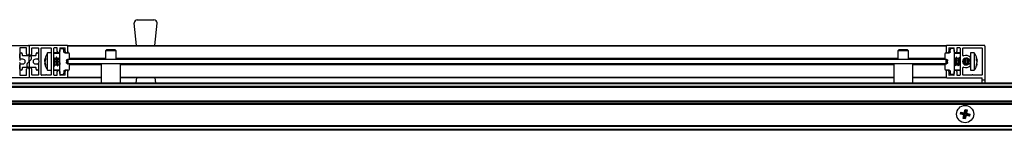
# Model space of a CAD drawing. Header units: millimetres. Extents: x 3166.08 to 3167.88, y 1949.37 to 1949.43.
# Tile 3 of 4: x 3166.9785 to 3167.4369, y 1949.375 to 1949.4263. Entities that reach past the tile are written whole.
import ezdxf

# ---------------------------------------------------------------- set-up
doc = ezdxf.new("R2010")
doc.units = ezdxf.units.MM
doc.layers.add('SANINDUSA', color=3, linetype='Continuous')

msp = doc.modelspace()

# ---------------------------------------------------------------- linework, layer by layer
at = {"layer": 'SANINDUSA'}
for p, q in [((3167.032779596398, 1949.414357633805), (3167.031748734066, 1949.424607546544)), ((3167.033241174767, 1949.42625764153), (3167.040924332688, 1949.42625764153)), ((3167.041385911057, 1949.414357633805), (3167.042416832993, 1949.424607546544)), ((3166.965182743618, 1949.414357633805), (3166.98258276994, 1949.414357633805)), ((3166.982882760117, 1949.414057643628), (3166.982882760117, 1949.410457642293)), ((3167.000582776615, 1949.414357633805), (3166.983182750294, 1949.414357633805)), ((3167.000882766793, 1949.414357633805), (3167.409882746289, 1949.414357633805)), ((3167.000882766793, 1949.414357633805), (3167.000882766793, 1949.414057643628)), ((3167.409882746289, 1949.414057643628), (3167.000882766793, 1949.414057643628)), ((3167.000882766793, 1949.411457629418), (3167.000882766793, 1949.414057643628)), ((3167.409882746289, 1949.414057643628), (3167.409882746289, 1949.414357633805)), ((3167.409882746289, 1949.414057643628), (3167.409882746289, 1949.411457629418)), ((3167.427582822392, 1949.414357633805), (3167.41018279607, 1949.414357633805)), ((3167.427882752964, 1949.414057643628), (3167.427882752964, 1949.398357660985)), ((3166.978482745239, 1949.413057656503), (3166.978482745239, 1949.407412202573)), ((3166.978482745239, 1949.408357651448), (3166.978482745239, 1949.410457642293)), ((3166.981582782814, 1949.413157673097), (3166.978582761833, 1949.413157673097)), ((3166.978882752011, 1949.410857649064), (3166.979282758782, 1949.410857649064)), ((3166.979682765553, 1949.410457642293), (3166.979682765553, 1949.409757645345)), ((3166.979832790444, 1949.409607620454), (3166.983382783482, 1949.409607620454)), ((3166.981682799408, 1949.410457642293), (3166.981682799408, 1949.413057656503)), ((3166.982882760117, 1949.406946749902), (3166.982882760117, 1949.409107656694)), ((3166.983382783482, 1949.409607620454), (3166.985932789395, 1949.409607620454)), ((3166.983882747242, 1949.409107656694), (3166.983882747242, 1949.407980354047)), ((3166.98408278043, 1949.410457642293), (3166.98408278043, 1949.413057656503)), ((3166.984182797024, 1949.413157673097), (3166.9871827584, 1949.413157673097)), ((3166.986082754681, 1949.409757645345), (3166.986082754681, 1949.410457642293)), ((3166.986482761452, 1949.410857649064), (3166.986882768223, 1949.410857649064)), ((3166.987282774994, 1949.413057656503), (3166.987282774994, 1949.407412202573)), ((3166.987282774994, 1949.410457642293), (3166.987282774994, 1949.408357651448)), ((3166.988482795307, 1949.400657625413), (3166.988482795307, 1949.413057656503)), ((3166.988582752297, 1949.413157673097), (3166.993082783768, 1949.413157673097)), ((3166.993182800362, 1949.410857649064), (3166.991459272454, 1949.410857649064)), ((3166.991459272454, 1949.402857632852), (3166.991459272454, 1949.410857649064)), ((3166.993182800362, 1949.413057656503), (3166.993182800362, 1949.400657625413)), ((3166.99438276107, 1949.400657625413), (3166.99438276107, 1949.413057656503)), ((3166.997182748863, 1949.410657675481), (3166.99438276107, 1949.410657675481)), ((3166.995882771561, 1949.413157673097), (3166.994482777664, 1949.413157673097)), ((3166.997182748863, 1949.410857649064), (3166.994582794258, 1949.410857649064)), ((3166.995982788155, 1949.411457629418), (3166.995982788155, 1949.413057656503)), ((3166.997182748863, 1949.413057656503), (3166.997182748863, 1949.411457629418)), ((3166.997182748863, 1949.412857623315), (3166.998591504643, 1949.412833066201)), ((3166.997182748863, 1949.401357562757), (3166.997182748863, 1949.412357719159)), ((3166.997282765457, 1949.413157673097), (3166.99958278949, 1949.413157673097)), ((3166.999082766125, 1949.411348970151), (3166.999082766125, 1949.412333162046)), ((3166.999574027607, 1949.410849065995), (3167.001091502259, 1949.410822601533)), ((3166.999682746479, 1949.411457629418), (3166.999682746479, 1949.413057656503)), ((3167.000882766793, 1949.411457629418), (3167.000882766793, 1949.410826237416)), ((3167.001582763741, 1949.408371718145), (3167.001582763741, 1949.410322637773)), ((3167.018882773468, 1949.412257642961), (3167.018382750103, 1949.4117576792)), ((3167.018382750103, 1949.4117576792), (3167.018382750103, 1949.407857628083)), ((3167.023382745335, 1949.4117576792), (3167.018382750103, 1949.4117576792)), ((3167.019055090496, 1949.412257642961), (3167.018882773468, 1949.412257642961)), ((3167.022882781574, 1949.412257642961), (3167.019055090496, 1949.412257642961)), ((3167.023382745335, 1949.4117576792), (3167.022882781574, 1949.412257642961)), ((3167.023382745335, 1949.407857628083), (3167.023382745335, 1949.4117576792)), ((3167.387882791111, 1949.412257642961), (3167.387382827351, 1949.4117576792)), ((3167.387382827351, 1949.4117576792), (3167.387382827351, 1949.407857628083)), ((3167.392382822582, 1949.4117576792), (3167.387382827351, 1949.4117576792)), ((3167.388055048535, 1949.412257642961), (3167.387882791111, 1949.412257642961)), ((3167.391882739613, 1949.412257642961), (3167.388055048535, 1949.412257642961)), ((3167.392382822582, 1949.4117576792), (3167.391882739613, 1949.412257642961)), ((3167.392382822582, 1949.407857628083), (3167.392382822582, 1949.4117576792)), ((3167.40918274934, 1949.410322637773), (3167.40918274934, 1949.408371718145)), ((3167.409674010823, 1949.410822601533), (3167.411191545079, 1949.410849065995)), ((3167.409882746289, 1949.411457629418), (3167.409882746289, 1949.410826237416)), ((3167.411082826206, 1949.413057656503), (3167.411082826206, 1949.411457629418)), ((3167.411182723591, 1949.413157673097), (3167.413482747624, 1949.413157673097)), ((3167.411682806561, 1949.411348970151), (3167.411682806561, 1949.412333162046)), ((3167.413582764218, 1949.412857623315), (3167.412174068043, 1949.412833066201)), ((3167.413582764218, 1949.411457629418), (3167.413582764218, 1949.413057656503)), ((3167.413582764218, 1949.412357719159), (3167.413582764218, 1949.401357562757)), ((3167.416182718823, 1949.410857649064), (3167.413582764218, 1949.410857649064)), ((3167.416382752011, 1949.410657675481), (3167.413582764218, 1949.410657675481)), ((3167.414782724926, 1949.413057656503), (3167.414782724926, 1949.411457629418)), ((3167.416282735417, 1949.413157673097), (3167.41488274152, 1949.413157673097)), ((3167.416382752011, 1949.413057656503), (3167.416382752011, 1949.400657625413)), ((3167.417582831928, 1949.409715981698), (3167.417582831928, 1949.413057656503)), ((3167.417682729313, 1949.413157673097), (3167.426582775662, 1949.413157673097)), ((3167.422916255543, 1949.410857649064), (3167.421192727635, 1949.410857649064)), ((3167.421192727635, 1949.410857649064), (3167.421192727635, 1949.408845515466)), ((3167.422916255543, 1949.410857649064), (3167.422916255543, 1949.408845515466)), ((3167.426682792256, 1949.413057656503), (3167.426682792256, 1949.400657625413)), ((3166.978482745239, 1949.406303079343), (3166.978482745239, 1949.400657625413)), ((3166.978482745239, 1949.403257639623), (3166.978482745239, 1949.405357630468)), ((3166.97998275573, 1949.407957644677), (3166.978882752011, 1949.407957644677)), ((3166.978882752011, 1949.405757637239), (3166.97998275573, 1949.405757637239)), ((3166.981882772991, 1949.404607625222), (3166.981882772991, 1949.405734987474)), ((3166.98204829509, 1949.406106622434), (3166.982816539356, 1949.406798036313)), ((3166.982882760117, 1949.406768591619), (3166.982882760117, 1949.404607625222)), ((3166.983717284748, 1949.407608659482), (3166.982948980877, 1949.406917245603)), ((3166.986882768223, 1949.407957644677), (3166.985782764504, 1949.407957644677)), ((3166.985782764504, 1949.405757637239), (3166.986882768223, 1949.405757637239)), ((3166.987282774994, 1949.406303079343), (3166.987282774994, 1949.400657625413)), ((3166.987282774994, 1949.405357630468), (3166.987282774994, 1949.403257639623)), ((3166.987528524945, 1949.407029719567), (3166.987300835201, 1949.407354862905)), ((3166.987300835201, 1949.406360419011), (3166.987528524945, 1949.406685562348)), ((3166.990128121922, 1949.407618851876), (3166.990461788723, 1949.408558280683)), ((3166.990461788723, 1949.407799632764), (3166.990128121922, 1949.406767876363)), ((3166.990382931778, 1949.407555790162), (3166.990128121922, 1949.407618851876)), ((3166.990128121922, 1949.407080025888), (3166.990241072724, 1949.407564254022)), ((3166.990128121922, 1949.406947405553), (3166.990285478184, 1949.407553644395)), ((3166.990128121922, 1949.406767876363), (3166.990461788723, 1949.40548226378)), ((3166.990128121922, 1949.406635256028), (3166.990241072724, 1949.406151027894)), ((3166.990461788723, 1949.404883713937), (3166.990128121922, 1949.406096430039)), ((3166.990461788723, 1949.408558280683), (3166.990461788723, 1949.407799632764)), ((3166.990461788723, 1949.40548226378), (3166.990461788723, 1949.404883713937)), ((3166.99461951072, 1949.408328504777), (3166.99438276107, 1949.408659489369)), ((3166.99438276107, 1949.405195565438), (3166.994660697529, 1949.404807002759)), ((3166.99531915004, 1949.408317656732), (3166.994626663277, 1949.408317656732)), ((3166.994740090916, 1949.404817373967), (3166.994971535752, 1949.405431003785)), ((3166.994958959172, 1949.405397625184), (3166.9956689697, 1949.405397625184)), ((3166.995525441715, 1949.408897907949), (3166.99529399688, 1949.408284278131)), ((3166.996019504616, 1949.408328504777), (3166.995604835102, 1949.408908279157)), ((3166.995646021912, 1949.405386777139), (3166.996060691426, 1949.404807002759)), ((3166.996719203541, 1949.408317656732), (3166.996026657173, 1949.408317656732)), ((3166.996140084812, 1949.404817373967), (3166.996371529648, 1949.405431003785)), ((3166.996358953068, 1949.405397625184), (3166.997068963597, 1949.405397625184)), ((3166.996925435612, 1949.408897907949), (3166.996693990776, 1949.408284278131)), ((3166.997182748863, 1949.408659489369), (3166.997004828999, 1949.408908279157)), ((3166.997046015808, 1949.405386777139), (3166.997182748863, 1949.405195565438)), ((3167.000282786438, 1949.407366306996), (3167.000282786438, 1949.406348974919)), ((3167.000327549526, 1949.406146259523), (3167.000282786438, 1949.4065771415)), ((3167.001091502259, 1949.407871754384), (3167.00077404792, 1949.407866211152)), ((3167.00077404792, 1949.405849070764), (3167.001091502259, 1949.405843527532)), ((3167.000882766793, 1949.407857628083), (3167.000882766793, 1949.407868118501)), ((3167.409882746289, 1949.407857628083), (3167.000882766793, 1949.407857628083)), ((3167.000882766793, 1949.407857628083), (3167.000882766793, 1949.405857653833)), ((3167.409882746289, 1949.405857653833), (3167.000882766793, 1949.405857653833)), ((3167.000882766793, 1949.405847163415), (3167.000882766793, 1949.405857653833)), ((3167.001582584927, 1949.408357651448), (3167.018382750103, 1949.408357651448)), ((3167.016432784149, 1949.405357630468), (3167.001582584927, 1949.405357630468)), ((3167.001582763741, 1949.403392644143), (3167.001582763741, 1949.405343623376)), ((3167.016432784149, 1949.405857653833), (3167.016432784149, 1949.396957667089)), ((3167.023382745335, 1949.408357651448), (3167.387382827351, 1949.408357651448)), ((3167.025332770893, 1949.396957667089), (3167.025332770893, 1949.405857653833)), ((3167.385432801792, 1949.405357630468), (3167.025332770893, 1949.405357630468)), ((3167.385432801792, 1949.405857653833), (3167.385432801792, 1949.396957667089)), ((3167.392382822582, 1949.408357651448), (3167.409182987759, 1949.408357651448)), ((3167.394332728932, 1949.396957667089), (3167.394332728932, 1949.405857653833)), ((3167.409182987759, 1949.405357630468), (3167.394332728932, 1949.405357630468)), ((3167.40918274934, 1949.405343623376), (3167.40918274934, 1949.403392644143)), ((3167.409991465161, 1949.407866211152), (3167.409674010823, 1949.407871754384)), ((3167.409674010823, 1949.405843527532), (3167.409991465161, 1949.405849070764)), ((3167.409882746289, 1949.407868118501), (3167.409882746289, 1949.407857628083)), ((3167.409882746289, 1949.405857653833), (3167.409882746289, 1949.407857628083)), ((3167.409882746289, 1949.405857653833), (3167.409882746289, 1949.405847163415)), ((3167.410482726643, 1949.406348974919), (3167.410482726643, 1949.407366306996)), ((3167.414173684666, 1949.408317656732), (3167.413582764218, 1949.408317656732)), ((3167.413582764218, 1949.405397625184), (3167.413812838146, 1949.405397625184)), ((3167.413793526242, 1949.405425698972), (3167.414020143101, 1949.404806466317)), ((3167.414071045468, 1949.404799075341), (3167.414499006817, 1949.40537652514)), ((3167.414614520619, 1949.408916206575), (3167.41418644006, 1949.408338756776)), ((3167.414486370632, 1949.405397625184), (3167.415212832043, 1949.405397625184)), ((3167.414891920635, 1949.408289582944), (3167.414665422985, 1949.408908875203)), ((3167.415573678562, 1949.408317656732), (3167.414872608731, 1949.408317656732)), ((3167.415193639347, 1949.405425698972), (3167.415420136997, 1949.404806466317)), ((3167.415471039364, 1949.404799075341), (3167.415899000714, 1949.40537652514)), ((3167.416014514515, 1949.408916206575), (3167.415586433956, 1949.408338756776)), ((3167.415886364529, 1949.405397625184), (3167.416382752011, 1949.405397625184)), ((3167.416291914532, 1949.408289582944), (3167.416065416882, 1949.408908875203)), ((3167.416382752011, 1949.408317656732), (3167.416272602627, 1949.408317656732)), ((3167.418654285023, 1949.40531608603), (3167.418699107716, 1949.40537652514)), ((3167.418686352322, 1949.405397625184), (3167.419412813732, 1949.405397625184)), ((3167.418884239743, 1949.405397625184), (3167.418887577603, 1949.405255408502)), ((3167.419020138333, 1949.405260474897), (3167.419071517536, 1949.405397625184)), ((3167.419091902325, 1949.408289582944), (3167.419030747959, 1949.408456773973)), ((3167.419737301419, 1949.408317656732), (3167.41907259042, 1949.408317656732)), ((3167.419393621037, 1949.405425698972), (3167.419440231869, 1949.405298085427)), ((3167.419447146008, 1949.408406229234), (3167.419413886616, 1949.408317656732)), ((3167.420992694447, 1949.407583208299), (3167.420992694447, 1949.408010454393)), ((3167.420992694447, 1949.405704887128), (3167.420992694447, 1949.407583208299)), ((3167.421190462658, 1949.405227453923), (3167.421192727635, 1949.405197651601)), ((3167.421192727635, 1949.408845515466), (3167.421192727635, 1949.402857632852)), ((3167.422916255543, 1949.408845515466), (3167.422916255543, 1949.402857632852)), ((3167.423913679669, 1949.408337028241), (3167.42424734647, 1949.4075973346)), ((3167.423913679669, 1949.407498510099), (3167.423913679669, 1949.408337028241)), ((3167.423913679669, 1949.407517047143), (3167.42424734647, 1949.4075973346)), ((3167.42424734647, 1949.406656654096), (3167.423913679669, 1949.407498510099)), ((3167.423913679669, 1949.405246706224), (3167.42424734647, 1949.406656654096)), ((3167.424167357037, 1949.405793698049), (3167.423913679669, 1949.404766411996)), ((3167.423913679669, 1949.404766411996), (3167.423913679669, 1949.405246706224)), ((3167.424092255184, 1949.407577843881), (3167.42424734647, 1949.406968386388)), ((3167.424092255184, 1949.406137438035), (3167.42424734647, 1949.406746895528)), ((3167.424122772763, 1949.407585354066), (3167.42424734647, 1949.40705862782)), ((3167.42424734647, 1949.4075973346), (3167.424167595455, 1949.407920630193)), ((3166.978582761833, 1949.400557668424), (3166.981582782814, 1949.400557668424)), ((3166.979282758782, 1949.402857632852), (3166.978882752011, 1949.402857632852)), ((3166.979682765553, 1949.403957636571), (3166.979682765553, 1949.403257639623)), ((3166.982382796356, 1949.404107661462), (3166.979832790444, 1949.404107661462)), ((3166.981682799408, 1949.400657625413), (3166.981682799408, 1949.403257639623)), ((3166.985932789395, 1949.404107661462), (3166.982382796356, 1949.404107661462)), ((3166.982882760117, 1949.403257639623), (3166.982882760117, 1949.399657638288)), ((3166.98408278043, 1949.400657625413), (3166.98408278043, 1949.403257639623)), ((3166.9871827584, 1949.400557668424), (3166.984182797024, 1949.400557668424)), ((3166.986082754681, 1949.403257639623), (3166.986082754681, 1949.403957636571)), ((3166.986882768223, 1949.402857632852), (3166.986482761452, 1949.402857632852)), ((3166.990532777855, 1949.400557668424), (3166.988582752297, 1949.400557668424)), ((3166.993082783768, 1949.400557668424), (3166.991132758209, 1949.400557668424)), ((3166.991459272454, 1949.402857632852), (3166.993182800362, 1949.402857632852)), ((3166.99438276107, 1949.40305766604), (3166.997182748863, 1949.40305766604)), ((3166.994482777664, 1949.400557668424), (3166.995882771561, 1949.400557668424)), ((3166.994582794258, 1949.402857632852), (3166.997182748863, 1949.402857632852)), ((3166.995982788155, 1949.400657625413), (3166.995982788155, 1949.402257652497)), ((3166.997182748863, 1949.402257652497), (3166.997182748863, 1949.400657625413)), ((3166.997182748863, 1949.400857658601), (3166.998591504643, 1949.400882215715)), ((3166.99958278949, 1949.400557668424), (3166.997282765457, 1949.400557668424)), ((3166.999082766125, 1949.402366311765), (3166.999082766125, 1949.401382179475)), ((3167.001091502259, 1949.402892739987), (3166.999574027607, 1949.402866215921)), ((3166.999682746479, 1949.400657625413), (3166.999682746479, 1949.402257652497)), ((3167.000882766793, 1949.402889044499), (3167.000882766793, 1949.402257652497)), ((3167.000882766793, 1949.399657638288), (3167.000882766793, 1949.402257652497)), ((3167.411191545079, 1949.402866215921), (3167.409674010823, 1949.402892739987)), ((3167.409882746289, 1949.402889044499), (3167.409882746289, 1949.402257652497)), ((3167.409882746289, 1949.402257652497), (3167.409882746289, 1949.399657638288)), ((3167.411082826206, 1949.402257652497), (3167.411082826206, 1949.400657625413)), ((3167.413482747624, 1949.400557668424), (3167.411182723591, 1949.400557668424)), ((3167.411682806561, 1949.402366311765), (3167.411682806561, 1949.401382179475)), ((3167.413582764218, 1949.400857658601), (3167.412174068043, 1949.400882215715)), ((3167.413582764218, 1949.40305766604), (3167.416382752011, 1949.40305766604)), ((3167.413582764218, 1949.402857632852), (3167.416182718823, 1949.402857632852)), ((3167.413582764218, 1949.400657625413), (3167.413582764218, 1949.402257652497)), ((3167.414782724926, 1949.402257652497), (3167.414782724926, 1949.400657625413)), ((3167.41488274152, 1949.400557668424), (3167.416282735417, 1949.400557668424)), ((3167.417582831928, 1949.400657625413), (3167.417582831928, 1949.403999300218)), ((3167.42183276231, 1949.400557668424), (3167.417682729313, 1949.400557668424)), ((3167.421192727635, 1949.402857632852), (3167.422916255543, 1949.402857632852)), ((3167.426582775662, 1949.400557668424), (3167.422432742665, 1949.400557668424)), ((3167.422928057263, 1949.402922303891), (3167.423291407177, 1949.403394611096)), ((3166.128882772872, 1949.396957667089), (3167.836882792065, 1949.396957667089)), ((3166.128882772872, 1949.396657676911), (3167.836882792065, 1949.396657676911)), ((3166.98258276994, 1949.39935764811), (3166.965182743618, 1949.39935764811)), ((3167.000582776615, 1949.39935764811), (3166.983182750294, 1949.39935764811)), ((3167.000882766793, 1949.399657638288), (3167.000882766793, 1949.39935764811)), ((3167.000882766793, 1949.399657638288), (3167.016432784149, 1949.399657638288)), ((3167.016432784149, 1949.39935764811), (3167.000882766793, 1949.39935764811)), ((3167.025332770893, 1949.399657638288), (3167.385432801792, 1949.399657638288)), ((3167.385432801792, 1949.39935764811), (3167.025332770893, 1949.39935764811)), ((3167.032779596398, 1949.39935764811), (3167.032538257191, 1949.396957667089)), ((3167.041385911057, 1949.39935764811), (3167.041627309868, 1949.396957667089)), ((3167.394332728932, 1949.399657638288), (3167.409882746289, 1949.399657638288)), ((3167.409882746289, 1949.39935764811), (3167.394332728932, 1949.39935764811)), ((3167.409882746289, 1949.39935764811), (3167.409882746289, 1949.399657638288)), ((3167.41018279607, 1949.39935764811), (3167.426582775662, 1949.39935764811)), ((3167.426682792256, 1949.398357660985), (3167.426682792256, 1949.399257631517)), ((3167.426682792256, 1949.398357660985), (3167.427882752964, 1949.398357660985)), ((3167.426682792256, 1949.396957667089), (3167.426682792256, 1949.398357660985)), ((3167.427882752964, 1949.398357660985), (3167.427882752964, 1949.396957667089)), ((3167.836882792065, 1949.39525762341), (3166.128882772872, 1949.39525762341)), ((3167.836882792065, 1949.394957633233), (3166.128882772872, 1949.394957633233)), ((3167.836882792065, 1949.394857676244), (3166.128882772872, 1949.394857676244)), ((3167.031177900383, 1949.394957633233), (3167.031155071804, 1949.394957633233)), ((3167.400177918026, 1949.394957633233), (3167.400155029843, 1949.394957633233)), ((3166.128882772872, 1949.388557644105), (3167.836882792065, 1949.388557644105)), ((3166.128882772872, 1949.388457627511), (3167.836882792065, 1949.388457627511)), ((3166.128882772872, 1949.388157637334), (3167.836882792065, 1949.388157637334)), ((3167.836882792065, 1949.387257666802), (3166.128882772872, 1949.387257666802)), ((3167.836882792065, 1949.386957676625), (3166.128882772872, 1949.386957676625)), ((3167.836882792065, 1949.386857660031), (3166.128882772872, 1949.386857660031)), ((3167.414809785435, 1949.383457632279), (3167.414811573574, 1949.383457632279)), ((3167.414811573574, 1949.383457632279), (3167.414814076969, 1949.383457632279)), ((3167.415209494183, 1949.38444164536), (3167.41528554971, 1949.38444164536)), ((3167.416495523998, 1949.382458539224), (3167.416709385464, 1949.383400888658)), ((3167.416827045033, 1949.382667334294), (3167.416495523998, 1949.382458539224)), ((3167.418034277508, 1949.382049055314), (3167.416495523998, 1949.382458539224)), ((3167.416709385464, 1949.383400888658), (3167.418274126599, 1949.383106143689)), ((3167.416709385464, 1949.383400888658), (3167.416918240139, 1949.383069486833)), ((3167.416918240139, 1949.383069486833), (3167.416827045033, 1949.382667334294)), ((3167.418436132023, 1949.382302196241), (3167.416827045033, 1949.382667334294)), ((3167.416918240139, 1949.383069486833), (3167.41852732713, 1949.382704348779)), ((3167.417739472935, 1949.38048431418), (3167.418034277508, 1949.382049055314)), ((3167.418436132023, 1949.382302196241), (3167.418034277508, 1949.382049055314)), ((3167.418436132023, 1949.382302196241), (3167.418070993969, 1949.38069310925)), ((3167.418274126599, 1949.383106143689), (3167.418683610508, 1949.384644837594)), ((3167.418274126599, 1949.383106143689), (3167.41852732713, 1949.382704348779)), ((3167.418473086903, 1949.380601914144), (3167.418838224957, 1949.382211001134)), ((3167.418892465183, 1949.384313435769), (3167.41852732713, 1949.382704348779)), ((3167.419091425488, 1949.381809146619), (3167.418681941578, 1949.380270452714)), ((3167.418683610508, 1949.384644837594), (3167.418892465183, 1949.384313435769)), ((3167.418683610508, 1949.384644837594), (3167.419626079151, 1949.384430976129)), ((3167.418838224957, 1949.382211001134), (3167.419091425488, 1949.381809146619)), ((3167.418838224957, 1949.382211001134), (3167.420447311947, 1949.38184586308)), ((3167.419294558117, 1949.384222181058), (3167.418892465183, 1949.384313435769)), ((3167.418929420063, 1949.382613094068), (3167.419294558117, 1949.384222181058)), ((3167.418929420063, 1949.382613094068), (3167.419331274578, 1949.382866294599)), ((3167.418929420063, 1949.382613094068), (3167.420538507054, 1949.382247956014)), ((3167.420656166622, 1949.381514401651), (3167.419091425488, 1949.381809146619)), ((3167.419294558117, 1949.384222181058), (3167.419626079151, 1949.384430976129)), ((3167.419626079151, 1949.384430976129), (3167.419331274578, 1949.382866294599)), ((3167.419331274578, 1949.382866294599), (3167.420870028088, 1949.382456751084)), ((3167.420447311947, 1949.38184586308), (3167.420538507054, 1949.382247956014)), ((3167.420656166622, 1949.381514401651), (3167.420447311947, 1949.38184586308)), ((3167.420538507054, 1949.382247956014), (3167.420870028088, 1949.382456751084)), ((3167.420870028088, 1949.382456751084), (3167.420656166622, 1949.381514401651)), ((3167.422079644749, 1949.38444164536), (3167.422156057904, 1949.38444164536)), ((3167.422551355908, 1949.383457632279), (3167.422553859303, 1949.383457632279)), ((3167.422553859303, 1949.383457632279), (3167.422555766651, 1949.383457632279)), ((3166.128882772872, 1949.377057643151), (3167.836882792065, 1949.377057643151)), ((3167.414811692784, 1949.381457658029), (3167.414809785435, 1949.381457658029)), ((3167.414814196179, 1949.381457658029), (3167.414811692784, 1949.381457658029)), ((3167.415285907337, 1949.380473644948), (3167.415209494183, 1949.380473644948)), ((3167.418070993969, 1949.38069310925), (3167.417739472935, 1949.38048431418)), ((3167.418681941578, 1949.380270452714), (3167.417739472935, 1949.38048431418)), ((3167.418070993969, 1949.38069310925), (3167.418473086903, 1949.380601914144)), ((3167.418681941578, 1949.380270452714), (3167.418473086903, 1949.380601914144)), ((3167.422156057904, 1949.380473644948), (3167.422080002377, 1949.380473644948)), ((3167.422553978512, 1949.381457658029), (3167.422551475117, 1949.381457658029)), ((3167.422555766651, 1949.381457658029), (3167.422553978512, 1949.381457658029)), ((3167.836882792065, 1949.376957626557), (3166.128882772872, 1949.376957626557)), ((3167.836882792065, 1949.37665763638), (3166.128882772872, 1949.37665763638)), ((3167.836882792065, 1949.375257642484), (3166.128882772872, 1949.375257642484)), ((3167.836882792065, 1949.374957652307), (3166.128882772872, 1949.374957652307))]:
    msp.add_line(p, q, dxfattribs=at)
at = {"layer": 'SANINDUSA', "flags": 128}
for points in [[(3166.994782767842, 1949.407784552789), (3166.994689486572, 1949.408160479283), (3166.99461951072, 1949.408328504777)], [(3166.994660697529, 1949.404807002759), (3166.994676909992, 1949.404787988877), (3166.994751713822, 1949.404857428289), (3166.99477799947, 1949.405231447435)], [(3166.99548276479, 1949.407739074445), (3166.995576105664, 1949.407235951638), (3166.995655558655, 1949.406666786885), (3166.995708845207, 1949.406120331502), (3166.995727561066, 1949.405681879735), (3166.995708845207, 1949.405419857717), (3166.995655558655, 1949.405375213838), (3166.995638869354, 1949.405397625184)], [(3166.996177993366, 1949.405231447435), (3166.996151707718, 1949.40585300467), (3166.996076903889, 1949.406627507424), (3166.995964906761, 1949.40743705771), (3166.995832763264, 1949.408158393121), (3166.995700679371, 1949.408681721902), (3166.995588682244, 1949.408927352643), (3166.995525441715, 1949.408897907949)], [(3166.996182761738, 1949.407784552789), (3166.996089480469, 1949.408160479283), (3166.996019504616, 1949.408328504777)], [(3166.996060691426, 1949.404807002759), (3166.996076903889, 1949.404787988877), (3166.996151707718, 1949.404857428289), (3166.996177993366, 1949.405231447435)], [(3166.996882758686, 1949.407739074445), (3166.99697609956, 1949.407235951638), (3166.997055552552, 1949.406666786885), (3166.997108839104, 1949.406120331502), (3166.997127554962, 1949.405681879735), (3166.997108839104, 1949.405419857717), (3166.997055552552, 1949.405375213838), (3166.997038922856, 1949.405397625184)], [(3166.997182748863, 1949.408380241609), (3166.997100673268, 1949.408681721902), (3166.99698867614, 1949.408927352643), (3166.996925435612, 1949.408897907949)], [(3167.414665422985, 1949.408908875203), (3167.414661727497, 1949.408917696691), (3167.414586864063, 1949.408866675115), (3167.414474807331, 1949.408509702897), (3167.414342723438, 1949.407901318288), (3167.414210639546, 1949.407133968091), (3167.414098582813, 1949.40632459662), (3167.414023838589, 1949.40559634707), (3167.413997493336, 1949.405060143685)], [(3167.413997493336, 1949.405060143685), (3167.414023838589, 1949.404797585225), (3167.414071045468, 1949.404799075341)], [(3167.414511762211, 1949.405397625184), (3167.4144667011, 1949.405374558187), (3167.414447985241, 1949.405558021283), (3167.4144667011, 1949.405936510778), (3167.414519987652, 1949.406450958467), (3167.414599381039, 1949.407021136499), (3167.414692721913, 1949.407557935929)], [(3167.416065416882, 1949.408908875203), (3167.416061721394, 1949.408917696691), (3167.41598685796, 1949.408866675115), (3167.415874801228, 1949.408509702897), (3167.415742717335, 1949.407901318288), (3167.415610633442, 1949.407133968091), (3167.41549857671, 1949.40632459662), (3167.415423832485, 1949.40559634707), (3167.415397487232, 1949.405060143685)], [(3167.415397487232, 1949.405060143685), (3167.415423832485, 1949.404797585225), (3167.415471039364, 1949.404799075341)], [(3167.415911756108, 1949.405397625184), (3167.415866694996, 1949.405374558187), (3167.415847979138, 1949.405558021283), (3167.415866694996, 1949.405936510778), (3167.415919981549, 1949.406450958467), (3167.415999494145, 1949.407021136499), (3167.416092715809, 1949.407557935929)], [(3167.418358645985, 1949.40828439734), (3167.418286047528, 1949.408042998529), (3167.418192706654, 1949.40760824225)], [(3167.418711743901, 1949.405397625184), (3167.418666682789, 1949.405374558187), (3167.418647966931, 1949.405558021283), (3167.418666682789, 1949.405936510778), (3167.418719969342, 1949.406450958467), (3167.418799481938, 1949.407021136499), (3167.418892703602, 1949.407557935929)]]:
    msp.add_lwpolyline(points, dxfattribs=at)
at = {"layer": 'SANINDUSA'}
msp.add_circle((3167.418682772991, 1949.382457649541), 0.004000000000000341, dxfattribs=at)
for centre, radius, start, end in [((3167.033241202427, 1949.424757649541), 0.001500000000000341, 90, 180), ((3167.033241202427, 1949.424757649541), 0.001500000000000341, 180, 185.7431938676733), ((3167.040924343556, 1949.424757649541), 0.001500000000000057, 0, 90), ((3167.040924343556, 1949.424757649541), 0.001499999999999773, 354.2568061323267, 0), ((3166.982582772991, 1949.414057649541), 0.0003000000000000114, 0, 90), ((3166.983182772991, 1949.414057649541), 0.0003000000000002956, 90, 180), ((3167.000582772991, 1949.414057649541), 0.0003000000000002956, 0, 90), ((3167.410182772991, 1949.414057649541), 0.0003000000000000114, 90, 180), ((3167.427582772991, 1949.414057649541), 0.0002999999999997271, 0, 90), ((3166.978582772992, 1949.413057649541), 0.0001000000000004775, 90, 180), ((3166.978882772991, 1949.410457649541), 0.0004000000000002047, 90, 180), ((3166.979282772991, 1949.410457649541), 0.0004000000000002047, 0, 90), ((3166.979832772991, 1949.409757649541), 0.0001499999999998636, 180, 270), ((3166.981582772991, 1949.413057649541), 9.999999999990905e-05, 0, 90), ((3166.982282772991, 1949.410457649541), 0.0006000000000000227, 180, 0), ((3166.983482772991, 1949.410457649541), 0.0006000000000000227, 180, 0), ((3166.983382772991, 1949.409107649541), 0.0005000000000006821, 90, 180), ((3166.983382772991, 1949.409107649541), 0.0005000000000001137, 0, 90), ((3166.984182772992, 1949.413057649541), 9.999999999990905e-05, 90, 180), ((3166.985932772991, 1949.409757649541), 0.000150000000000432, 270, 0), ((3166.986482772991, 1949.410457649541), 0.0003999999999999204, 90, 180), ((3166.986882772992, 1949.410457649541), 0.0004000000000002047, 0, 90), ((3166.987182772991, 1949.413057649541), 0.0001000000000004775, 0, 90), ((3166.988582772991, 1949.413057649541), 9.999999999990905e-05, 90, 180), ((3166.993082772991, 1949.413057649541), 9.999999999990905e-05, 0, 90), ((3166.994482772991, 1949.413057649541), 9.999999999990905e-05, 90, 180), ((3166.994582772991, 1949.410657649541), 0.0002000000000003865, 90, 180), ((3166.995882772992, 1949.413057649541), 9.999999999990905e-05, 0, 90), ((3166.996582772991, 1949.411457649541), 0.0006000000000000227, 180, 0), ((3166.997282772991, 1949.413057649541), 0.0001000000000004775, 90, 180), ((3166.998582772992, 1949.412333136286), 0.0005000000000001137, 0, 88.99999999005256), ((3166.999582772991, 1949.413057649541), 9.999999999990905e-05, 0, 90), ((3167.000282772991, 1949.411457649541), 0.0006000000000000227, 180, 0), ((3167.001082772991, 1949.410322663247), 0.0004999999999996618, 0, 88.99999999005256), ((3167.409682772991, 1949.410322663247), 0.0005000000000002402, 91.00000000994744, 180), ((3167.410482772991, 1949.411457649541), 0.0006000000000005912, 180, 0), ((3167.411182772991, 1949.413057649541), 9.999999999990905e-05, 90, 180), ((3167.412182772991, 1949.412333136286), 0.0004999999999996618, 91.00000000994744, 180), ((3167.413482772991, 1949.413057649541), 9.999999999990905e-05, 0, 90), ((3167.414182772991, 1949.411457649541), 0.0006000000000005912, 180, 0), ((3167.414882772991, 1949.413057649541), 9.999999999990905e-05, 90, 180), ((3167.416182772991, 1949.410657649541), 0.0001999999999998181, 0, 90), ((3167.416282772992, 1949.413057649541), 9.999999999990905e-05, 0, 90), ((3167.417682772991, 1949.413057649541), 9.999999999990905e-05, 90, 180), ((3167.417882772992, 1949.409715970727), 0.0002999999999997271, 180, 292.7739724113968), ((3167.419082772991, 1949.406857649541), 0.00280000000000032, 46.65824177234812, 112.7739724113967), ((3167.426582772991, 1949.413057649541), 0.0001000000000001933, 0, 90), ((3166.978382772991, 1949.407412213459), 0.0001000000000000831, 324.9999999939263, 0), ((3166.978382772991, 1949.406303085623), 0.0001000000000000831, 0, 35.00000000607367), ((3166.978882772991, 1949.408357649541), 0.0004000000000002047, 180, 270), ((3166.978882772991, 1949.405357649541), 0.0004000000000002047, 90, 180), ((3166.979982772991, 1949.406857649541), 0.001100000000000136, 270, 90), ((3166.982382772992, 1949.405734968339), 0.0005000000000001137, 131.9872124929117, 180), ((3166.982382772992, 1949.404607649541), 0.0005000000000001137, 180, 270), ((3166.982382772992, 1949.404607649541), 0.0005000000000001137, 270, 0), ((3166.982682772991, 1949.406946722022), 0.0002000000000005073, 311.9872124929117, 0), ((3166.983082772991, 1949.40676857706), 0.0001999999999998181, 131.9872124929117, 180), ((3166.983382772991, 1949.407980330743), 0.0005000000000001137, 311.9872124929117, 0), ((3166.985782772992, 1949.406857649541), 0.001100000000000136, 90, 270), ((3166.986882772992, 1949.408357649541), 0.0004000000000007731, 270, 0), ((3166.986882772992, 1949.405357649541), 0.0004000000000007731, 0, 90), ((3166.987382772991, 1949.407412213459), 9.99999999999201e-05, 180, 215.0000000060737), ((3166.987382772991, 1949.406303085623), 9.99999999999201e-05, 144.9999999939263, 180), ((3166.987282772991, 1949.406857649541), 0.0002999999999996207, 324.9999999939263, 35.00000000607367), ((3166.978936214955, 1949.404842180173), 0.01584656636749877, 1.407599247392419, 12.90116344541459), ((3167.001082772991, 1949.408371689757), 0.000499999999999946, 271.0000000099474, 0), ((3167.001082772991, 1949.405343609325), 0.0004999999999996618, 0, 88.99999999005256), ((3167.409682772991, 1949.408371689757), 0.0005000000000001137, 180, 268.9999999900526), ((3167.409682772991, 1949.405343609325), 0.0005000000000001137, 91.00000000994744, 180), ((3167.426497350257, 1949.404498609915), 0.0162945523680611, 169.6078520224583, 174.7509439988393), ((3167.416361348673, 1949.407371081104), 0.002380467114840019, 156.0144249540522, 174.2822512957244), ((3167.41776134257, 1949.407371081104), 0.002380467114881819, 156.0144249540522, 174.2822512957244), ((3167.419082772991, 1949.406857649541), 0.001600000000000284, 46.65824177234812, 313.3417582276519), ((3167.419082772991, 1949.406857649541), 0.002800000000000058, 247.2260275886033, 313.3417582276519), ((3167.438643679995, 1949.403941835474), 0.02048654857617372, 167.4388254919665, 175.6046458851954), ((3167.422551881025, 1949.40723613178), 0.002982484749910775, 159.0208036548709, 172.832800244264), ((3167.440022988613, 1949.403964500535), 0.02046301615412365, 168.1381372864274, 176.1293825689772), ((3167.433429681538, 1949.404928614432), 0.01339752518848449, 168.6819962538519, 177.2062330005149), ((3167.420592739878, 1949.408457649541), 0.0006000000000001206, 226.6582417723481, 46.65824177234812), ((3167.420592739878, 1949.405257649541), 0.0006000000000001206, 313.3417582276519, 133.3417582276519), ((3166.978882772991, 1949.403257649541), 0.0004000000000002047, 180, 270), ((3166.978582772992, 1949.400657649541), 0.0001000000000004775, 180, 270), ((3166.979282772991, 1949.403257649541), 0.0004000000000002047, 270, 0), ((3166.979832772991, 1949.403957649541), 0.0001500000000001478, 90, 180), ((3166.981582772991, 1949.400657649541), 9.999999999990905e-05, 270, 0), ((3166.982282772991, 1949.403257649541), 0.0006000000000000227, 0, 180), ((3166.983482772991, 1949.403257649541), 0.0006000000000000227, 0, 180), ((3166.984182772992, 1949.400657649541), 0.0001000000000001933, 180, 270), ((3166.985932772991, 1949.403957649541), 0.000150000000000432, 0, 90), ((3166.986482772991, 1949.403257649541), 0.0004000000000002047, 180, 270), ((3166.986882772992, 1949.403257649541), 0.0004000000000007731, 270, 0), ((3166.987182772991, 1949.400657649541), 0.0001000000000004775, 270, 0), ((3166.988582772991, 1949.400657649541), 0.0001000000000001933, 180, 270), ((3166.990832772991, 1949.400432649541), 0.0003250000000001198, 22.61986493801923, 157.3801350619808), ((3166.993082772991, 1949.400657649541), 0.0001000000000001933, 270, 0), ((3166.994582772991, 1949.403057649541), 0.0002000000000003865, 180, 270), ((3166.994482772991, 1949.400657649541), 0.0001000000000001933, 180, 270), ((3166.995882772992, 1949.400657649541), 0.0001000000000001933, 270, 0), ((3166.996582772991, 1949.402257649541), 0.0006000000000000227, 0, 180), ((3166.997282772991, 1949.400657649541), 0.0001000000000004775, 180, 270), ((3166.998582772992, 1949.401382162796), 0.0005000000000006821, 271.0000000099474, 0), ((3166.999582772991, 1949.400657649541), 0.0001000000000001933, 270, 0), ((3167.000282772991, 1949.402257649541), 0.0006000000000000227, 0, 180), ((3167.001082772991, 1949.403392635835), 0.000499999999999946, 271.0000000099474, 0), ((3167.409682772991, 1949.403392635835), 0.0005000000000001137, 180, 268.9999999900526), ((3167.410482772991, 1949.402257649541), 0.0006000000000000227, 0, 180), ((3167.411182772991, 1949.400657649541), 0.0001000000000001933, 180, 270), ((3167.412182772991, 1949.401382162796), 0.000499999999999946, 180, 268.9999999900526), ((3167.413482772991, 1949.400657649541), 0.0001000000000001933, 270, 0), ((3167.414182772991, 1949.402257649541), 0.0006000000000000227, 0, 180), ((3167.414882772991, 1949.400657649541), 0.0001000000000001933, 180, 270), ((3167.416182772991, 1949.403057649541), 0.0001999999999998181, 270, 0), ((3167.416282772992, 1949.400657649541), 0.0001000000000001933, 270, 0), ((3167.417882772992, 1949.403999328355), 0.0002999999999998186, 67.22602758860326, 180), ((3167.417682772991, 1949.400657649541), 0.0001000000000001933, 180, 270), ((3167.422132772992, 1949.400432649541), 0.0003250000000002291, 22.61986493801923, 157.3801350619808), ((3167.426582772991, 1949.400657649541), 0.0001000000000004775, 270, 0), ((3166.982582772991, 1949.399657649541), 0.0003000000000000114, 270, 0), ((3166.983182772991, 1949.399657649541), 0.0003000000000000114, 180, 270), ((3167.000582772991, 1949.399657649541), 0.0003000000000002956, 270, 0), ((3167.410182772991, 1949.399657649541), 0.0003000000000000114, 180, 270), ((3167.426582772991, 1949.399257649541), 9.999999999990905e-05, 0, 90)]:
    msp.add_arc(centre, radius, start, end, dxfattribs=at)
for centre, major_axis, ratio, start_param, end_param in [((3166.995477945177, 1949.406857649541), (-0.0001930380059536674, 0.00145986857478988), 0.1014794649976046, 3.128174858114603, 5.347122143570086), ((3166.996877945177, 1949.406857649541), (-0.0001930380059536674, 0.00145986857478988), 0.1014794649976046, 3.128174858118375, 5.347122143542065), ((3167.414697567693, 1949.406857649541), (0.0002125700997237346, 0.001459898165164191), 0.08112035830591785, 1.082343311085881, 3.153403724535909), ((3167.416097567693, 1949.406857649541), (0.000212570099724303, 0.001459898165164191), 0.08112035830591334, 1.082343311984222, 3.153403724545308), ((3167.418897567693, 1949.406857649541), (0.000212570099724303, 0.001459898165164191), 0.08112035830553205, 1.082343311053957, 3.153403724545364), ((3167.420297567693, 1949.406857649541), (0.0002125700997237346, 0.001459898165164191), 0.08112035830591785, 1.082343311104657, 2.639367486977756)]:
    msp.add_ellipse(centre, major_axis=major_axis, ratio=ratio, start_param=start_param, end_param=end_param, dxfattribs=at)
for points, knots in [([(3166.991469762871, 1949.410821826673), (3166.991330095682, 1949.410650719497), (3166.990912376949, 1949.410138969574), (3166.990462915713, 1949.409111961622), (3166.990156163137, 1949.408174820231), (3166.990144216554, 1949.407642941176), (3166.990142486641, 1949.407565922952)], [0, 0, 0, 0, 0.1850399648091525, 0.5534203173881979, 0.9353334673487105, 1, 1, 1, 1]), ([(3166.9992261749, 1949.410998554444), (3166.99918406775, 1949.411051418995), (3166.999102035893, 1949.411154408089), (3166.999089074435, 1949.411285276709), (3166.999082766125, 1949.411348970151)], [0, 0, 0, 0, 0.5133024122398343, 1, 1, 1, 1]), ([(3166.999574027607, 1949.410849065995), (3166.999541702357, 1949.410851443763), (3166.999477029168, 1949.410856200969), (3166.999384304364, 1949.410887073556), (3166.999298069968, 1949.410933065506), (3166.999250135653, 1949.410976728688), (3166.9992261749, 1949.410998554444)], [0, 0, 0, 0, 0.249931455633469, 0.5000383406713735, 0.7500859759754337, 1, 1, 1, 1]), ([(3167.411539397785, 1949.410998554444), (3167.411515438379, 1949.410976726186), (3167.411467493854, 1949.410933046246), (3167.411381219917, 1949.410887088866), (3167.41128850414, 1949.410856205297), (3167.411223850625, 1949.410851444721), (3167.411191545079, 1949.410849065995)], [0, 0, 0, 0, 0.2499185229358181, 0.5001052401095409, 0.7502166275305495, 1, 1, 1, 1]), ([(3167.411682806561, 1949.411348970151), (3167.41167649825, 1949.411285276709), (3167.411663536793, 1949.411154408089), (3167.411581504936, 1949.411051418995), (3167.411539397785, 1949.410998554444)], [0, 0, 0, 0, 0.4866975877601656, 1, 1, 1, 1]), ([(3167.424164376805, 1949.407920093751), (3167.42412966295, 1949.408169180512), (3167.42403263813, 1949.408865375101), (3167.423608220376, 1949.409871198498), (3167.423126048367, 1949.410535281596), (3167.422908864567, 1949.410834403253)], [0, 0, 0, 0, 0.2344029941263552, 0.655153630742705, 0.9999999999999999, 0.9999999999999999, 0.9999999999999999, 0.9999999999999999]), ([(3166.99017365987, 1949.405991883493), (3166.990224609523, 1949.405648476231), (3166.99034896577, 1949.404810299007), (3166.990805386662, 1949.403753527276), (3166.991283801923, 1949.403137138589), (3166.99145563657, 1949.40291574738)], [0, 0, 0, 0, 0.3078533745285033, 0.7513984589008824, 1, 1, 1, 1]), ([(3166.994965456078, 1949.405433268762), (3166.994973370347, 1949.405459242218), (3166.994988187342, 1949.405507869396), (3166.99499297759, 1949.405716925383), (3166.994985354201, 1949.406015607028), (3166.994957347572, 1949.406439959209), (3166.994909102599, 1949.406930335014), (3166.99484863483, 1949.407405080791), (3166.994803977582, 1949.407662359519), (3166.994782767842, 1949.407784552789)], [0, 0, 0, 0, 0.1263896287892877, 0.2366250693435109, 0.3720210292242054, 0.5316908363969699, 0.6920425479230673, 0.8537371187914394, 1, 1, 1, 1]), ([(3166.99548276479, 1949.407739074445), (3166.995459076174, 1949.407860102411), (3166.995411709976, 1949.408102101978), (3166.995353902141, 1949.408295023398), (3166.9953293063, 1949.408298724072), (3166.99531915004, 1949.408300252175)], [0, 0, 0, 0, 0.370018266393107, 0.7398642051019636, 1, 1, 1, 1]), ([(3166.996365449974, 1949.405433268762), (3166.996373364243, 1949.405459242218), (3166.996388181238, 1949.405507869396), (3166.996392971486, 1949.405716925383), (3166.996385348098, 1949.406015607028), (3166.996357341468, 1949.406439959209), (3166.996309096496, 1949.406930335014), (3166.996248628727, 1949.407405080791), (3166.996203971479, 1949.407662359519), (3166.996182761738, 1949.407784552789)], [0, 0, 0, 0, 0.1263896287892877, 0.2366250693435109, 0.3720210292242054, 0.5316908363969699, 0.6920425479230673, 0.8537371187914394, 1, 1, 1, 1]), ([(3166.996882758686, 1949.407739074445), (3166.996859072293, 1949.407860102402), (3166.996811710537, 1949.40810210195), (3166.996753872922, 1949.408295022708), (3166.99672933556, 1949.40829872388), (3166.996719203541, 1949.408300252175)], [0, 0, 0, 0, 0.3700197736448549, 0.7398672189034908, 1, 1, 1, 1]), ([(3167.000282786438, 1949.407366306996), (3167.000289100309, 1949.407429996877), (3167.000302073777, 1949.407560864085), (3167.000384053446, 1949.407663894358), (3167.000426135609, 1949.407716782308)], [0, 0, 0, 0, 0.4866756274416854, 0.9999999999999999, 0.9999999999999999, 0.9999999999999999, 0.9999999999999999]), ([(3167.000426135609, 1949.405998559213), (3167.000384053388, 1949.406051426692), (3167.000302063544, 1949.406154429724), (3167.000289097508, 1949.406285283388), (3167.000282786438, 1949.406348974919)], [0, 0, 0, 0, 0.5132613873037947, 1, 1, 1, 1]), ([(3167.000426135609, 1949.407716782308), (3167.000450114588, 1949.407738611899), (3167.000498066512, 1949.40778226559), (3167.000584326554, 1949.407828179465), (3167.000677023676, 1949.407859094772), (3167.000741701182, 1949.407863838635), (3167.00077404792, 1949.407866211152)], [0, 0, 0, 0, 0.250020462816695, 0.4999780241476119, 0.7499272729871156, 1, 1, 1, 1]), ([(3167.00077404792, 1949.405849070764), (3167.000741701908, 1949.405851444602), (3167.000677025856, 1949.405856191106), (3167.00058430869, 1949.405887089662), (3167.000498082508, 1949.405933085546), (3167.000450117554, 1949.40597673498), (3167.000426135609, 1949.405998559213)], [0, 0, 0, 0, 0.2500542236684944, 0.499984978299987, 0.7499980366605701, 1, 1, 1, 1]), ([(3167.409991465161, 1949.407866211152), (3167.410023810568, 1949.407863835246), (3167.410088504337, 1949.407859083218), (3167.41018122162, 1949.407828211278), (3167.4102674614, 1949.407782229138), (3167.410315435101, 1949.407738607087), (3167.410339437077, 1949.407716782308)], [0, 0, 0, 0, 0.2500403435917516, 0.5001035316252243, 0.7498941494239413, 1, 1, 1, 1]), ([(3167.410339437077, 1949.405998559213), (3167.41031543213, 1949.405976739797), (3167.410267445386, 1949.405933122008), (3167.410181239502, 1949.405887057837), (3167.410088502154, 1949.405856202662), (3167.41002380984, 1949.405851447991), (3167.409991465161, 1949.405849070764)], [0, 0, 0, 0, 0.2500873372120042, 0.4999334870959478, 0.7499781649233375, 1, 1, 1, 1]), ([(3167.410339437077, 1949.407716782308), (3167.41038149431, 1949.407663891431), (3167.41046343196, 1949.407560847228), (3167.41047641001, 1949.407429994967), (3167.410482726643, 1949.407366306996)], [0, 0, 0, 0, 0.513283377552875, 1, 1, 1, 1]), ([(3167.410482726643, 1949.406348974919), (3167.410476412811, 1949.406285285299), (3167.410463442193, 1949.406154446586), (3167.41038149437, 1949.406051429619), (3167.410339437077, 1949.405998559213)], [0, 0, 0, 0, 0.486779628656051, 1, 1, 1, 1]), ([(3167.413992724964, 1949.40760824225), (3167.413968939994, 1949.407457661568), (3167.413921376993, 1949.407156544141), (3167.413859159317, 1949.406647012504), (3167.413812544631, 1949.406169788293), (3167.413788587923, 1949.405809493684), (3167.413782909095, 1949.40556903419), (3167.413785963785, 1949.405436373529), (3167.413797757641, 1949.405430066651), (3167.413800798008, 1949.405428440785)], [0, 0, 0, 0, 0.1736424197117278, 0.3472341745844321, 0.5196832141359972, 0.6905244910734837, 0.8070912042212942, 0.9502695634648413, 1, 1, 1, 1]), ([(3167.414872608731, 1949.408300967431), (3167.414870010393, 1949.408305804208), (3167.414858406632, 1949.408327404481), (3167.414818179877, 1949.408199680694), (3167.414758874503, 1949.407941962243), (3167.414714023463, 1949.40768159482), (3167.414692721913, 1949.407557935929)], [0, 0, 0, 0, 0.08990653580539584, 0.4015082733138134, 0.7157523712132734, 1, 1, 1, 1]), ([(3167.415392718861, 1949.40760824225), (3167.415368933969, 1949.407457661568), (3167.415321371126, 1949.407156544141), (3167.41525915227, 1949.406647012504), (3167.415212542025, 1949.406169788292), (3167.41518857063, 1949.405809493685), (3167.415182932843, 1949.405569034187), (3167.415185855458, 1949.40543637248), (3167.415197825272, 1949.405430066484), (3167.415200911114, 1949.405428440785)], [0, 0, 0, 0, 0.1736419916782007, 0.3472333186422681, 0.5196819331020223, 0.6905227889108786, 0.8070892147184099, 0.9502672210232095, 1, 1, 1, 1]), ([(3167.416272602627, 1949.408300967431), (3167.416270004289, 1949.408305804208), (3167.416258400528, 1949.408327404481), (3167.416218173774, 1949.408199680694), (3167.4161588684, 1949.407941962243), (3167.41611401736, 1949.40768159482), (3167.416092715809, 1949.407557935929)], [0, 0, 0, 0, 0.08990653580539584, 0.4015082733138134, 0.7157523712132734, 1, 1, 1, 1]), ([(3167.418192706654, 1949.40760824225), (3167.418168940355, 1949.407457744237), (3167.418121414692, 1949.407156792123), (3167.418058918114, 1949.406646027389), (3167.418013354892, 1949.406173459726), (3167.417990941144, 1949.405859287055), (3167.417988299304, 1949.405742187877), (3167.417987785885, 1949.405719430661)], [0, 0, 0, 0, 0.2373027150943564, 0.4745361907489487, 0.7102027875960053, 0.9436804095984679, 1, 1, 1, 1]), ([(3167.41907259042, 1949.408300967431), (3167.419069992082, 1949.408305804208), (3167.419058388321, 1949.408327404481), (3167.419018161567, 1949.408199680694), (3167.418958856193, 1949.407941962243), (3167.418914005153, 1949.40768159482), (3167.418892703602, 1949.407557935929)], [0, 0, 0, 0, 0.08990653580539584, 0.4015082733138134, 0.7157523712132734, 1, 1, 1, 1]), ([(3167.41959270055, 1949.40760824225), (3167.419568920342, 1949.407457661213), (3167.419521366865, 1949.407156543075), (3167.419459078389, 1949.4066470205), (3167.419412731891, 1949.406169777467), (3167.419388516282, 1949.405809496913), (3167.419382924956, 1949.405569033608), (3167.419385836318, 1949.405436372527), (3167.419397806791, 1949.405430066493), (3167.419400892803, 1949.405428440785)], [0, 0, 0, 0, 0.1736422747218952, 0.3472338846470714, 0.5196789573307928, 0.6905222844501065, 0.8070889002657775, 0.9502671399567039, 1, 1, 1, 1]), ([(3167.420356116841, 1949.407912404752), (3167.420355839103, 1949.40791107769), (3167.420338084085, 1949.407826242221), (3167.420315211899, 1949.40769103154), (3167.420292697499, 1949.407557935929)], [0, 0, 0, 0, 0.01564276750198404, 0.9999999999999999, 0.9999999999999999, 0.9999999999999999, 0.9999999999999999]), ([(3167.422919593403, 1949.402909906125), (3167.423045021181, 1949.403063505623), (3167.423443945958, 1949.403552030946), (3167.423911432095, 1949.404523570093), (3167.42410258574, 1949.405365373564), (3167.424197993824, 1949.405785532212)], [0, 0, 0, 0, 0.1867992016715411, 0.5941174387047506, 1, 1, 1, 1]), ([(3166.999082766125, 1949.402366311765), (3166.999089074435, 1949.402430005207), (3166.999102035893, 1949.402560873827), (3166.99918406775, 1949.402663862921), (3166.9992261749, 1949.402716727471)], [0, 0, 0, 0, 0.4866975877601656, 1, 1, 1, 1]), ([(3166.9992261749, 1949.402716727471), (3166.999250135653, 1949.402738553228), (3166.999298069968, 1949.402782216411), (3166.999384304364, 1949.40282820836), (3166.999477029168, 1949.402859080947), (3166.999541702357, 1949.402863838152), (3166.999574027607, 1949.402866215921)], [0, 0, 0, 0, 0.2499140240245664, 0.4999616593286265, 0.750068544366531, 1, 1, 1, 1]), ([(3167.411191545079, 1949.402866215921), (3167.411223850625, 1949.402863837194), (3167.41128850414, 1949.402859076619), (3167.411381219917, 1949.40282819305), (3167.411467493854, 1949.40278223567), (3167.411515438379, 1949.40273855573), (3167.411539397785, 1949.402716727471)], [0, 0, 0, 0, 0.2497833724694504, 0.499894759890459, 0.7500814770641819, 1, 1, 1, 1]), ([(3167.411539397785, 1949.402716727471), (3167.411581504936, 1949.402663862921), (3167.411663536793, 1949.402560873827), (3167.41167649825, 1949.402430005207), (3167.411682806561, 1949.402366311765)], [0, 0, 0, 0, 0.5133024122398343, 1, 1, 1, 1])]:
    msp.add_open_spline(points, degree=3, knots=knots, dxfattribs=at)

doc.saveas('drawing.dxf')
